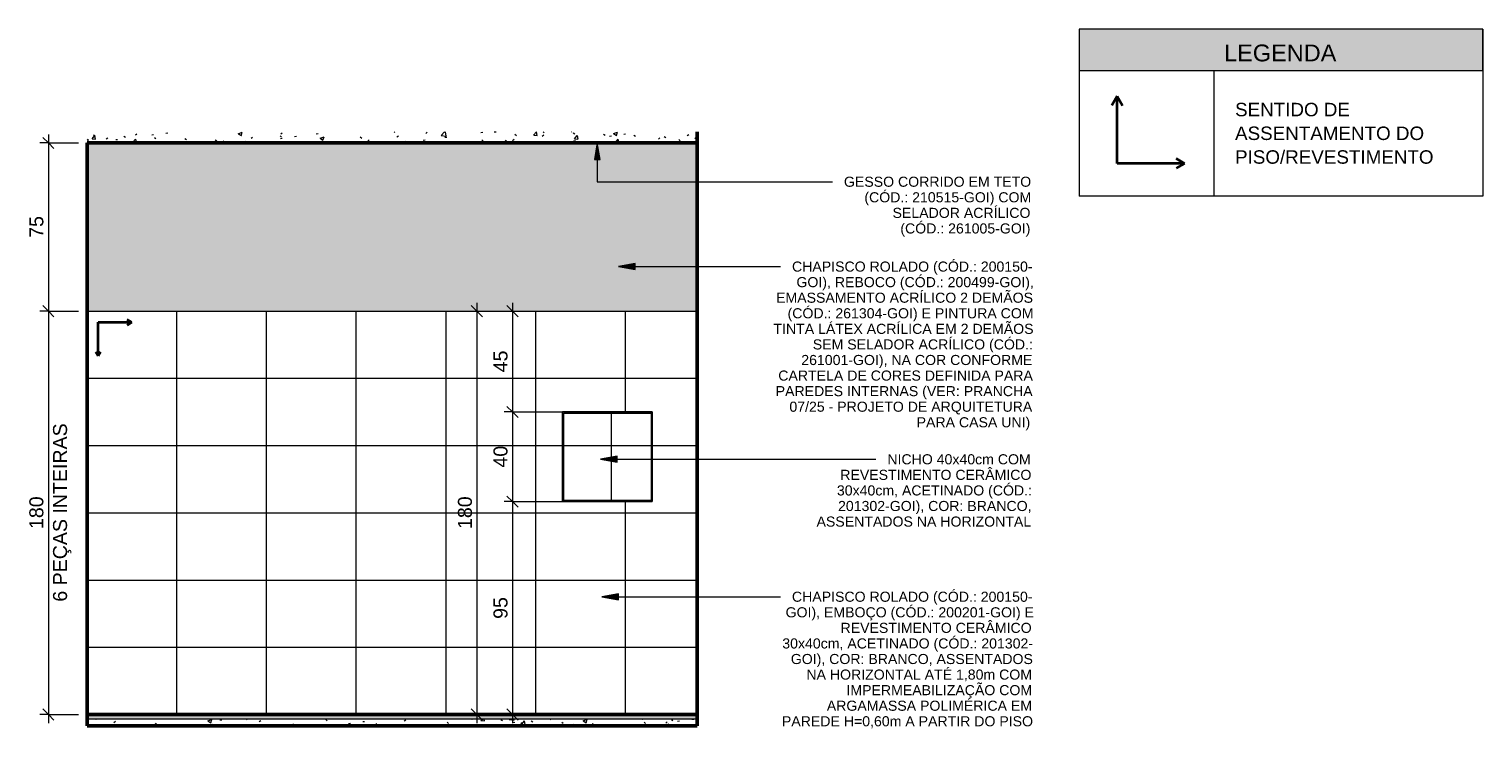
# Model space of a CAD drawing. Header units: metres. Extents: x -0.3 to 27.4, y -15.2 to 9.8.
# Tile 32 of 32: x 20.9 to 27.4, y -0.1 to 3. Entities that reach past the tile are written whole.
import ezdxf

# ---------------------------------------------------------------- set-up
doc = ezdxf.new("R2010")
doc.units = ezdxf.units.M
for name, color, linetype, lineweight in [('A-ANNO-DIMS', 7, 'Continuous', 9), ('A-ANNO-DIMS-25', 7, 'Continuous', 9), ('A-CLNG', 7, 'Continuous', 5), ('A-DETL-GENF', 7, 'Continuous', 5), ('A-DOOR', 7, 'Continuous', 5), ('A-FLOR', 7, 'Continuous', 5), ('A-FLOR-MCUT', 7, 'Continuous', 5), ('A-FLOR-PATT', 7, 'Continuous', 5), ('A-WALL', 7, 'Continuous', 5), ('A-WALL-PATT', 7, 'Continuous', 5), ('G-ANNO-TEXT', 7, 'Continuous', 9), ('I-WALL', 7, 'Continuous', 5)]:
    doc.layers.add(name, color=color, linetype=linetype, lineweight=lineweight)
doc.layers.add('A-ANNO-NOTE', color=1, linetype='Continuous', lineweight=9, true_color=0xff0000)
doc.layers.add('A-DETL', color=7, linetype='Continuous', lineweight=5, true_color=0x00a600)
doc.styles.add('Arial_2', font='arial.ttf', dxfattribs={"height": 0.075})
doc.styles.add('Arial_5', font='arial.ttf', dxfattribs={"height": 0.0625})
doc.styles.add('Arial_6', font='arial.ttf', dxfattribs={"height": 0.045})
doc.styles.add('Arial_7', font='arial.ttf', dxfattribs={"height": 0.06})
doc.dimstyles.new('Com_linha__ref__contínua__-_Cor_Vermelha_Arial_2_5mm', dxfattribs={"dimscale": 0.3048, "dimtxt": 0.063766, "dimasz": 0.164042, "dimexe": 0.123031, "dimexo": 0.123031, "dimgap": 0.012303, "dimtad": 1, "dimdec": 1, "dimlfac": 100, "dimrnd": 0.1, "dimdsep": 46, "dimtxsty": 'Arial_5', "dimblk1": 'OBLIQUE', "dimblk2": 'OBLIQUE', "dimsah": 1, "dimcen": 0.09, "dimdle": 0.123031, "dimazin": 0, "dimtfac": 1, "dimtdec": 4, "dimtix": 1, "dimtmove": 0, "dimatfit": 3, "dimfxl": 1, "dimtvp": 1, "dimtolj": 1, "dimtzin": 0, "dimarcsym": 2})
pattern_1 = [(50, (35.26255, 0), (0.1821895, -0.015938), [0.01905, -0.20955]), (355, (35.26255, 0), (-0.0352423, 0.1910586), [0.01524, -0.16764]), (100.451, (35.27773, -0.00133), (0.146942, 0.1751196), [0.01619, -0.17809]), (46.184, (35.26255, 0.0508), (0.2710768, -0.0420454), [0.02857, -0.31432]), (96.636, (35.28514, 0.0473), (0.237407, 0.247433), [0.02429, -0.26714]), (351.184, (35.26255, 0.0508), (0.237406, 0.247428), [0.02286, -0.25146]), (21, (35.28795, 0.0381), (0.1516197, -0.1022669), [0.01905, -0.20955]), (326, (35.28795, 0.0381), (0.0618035, 0.1841894), [0.01524, -0.16764]), (71.451, (35.30058, 0.02958), (0.213418, 0.0819242), [0.01619, -0.17809]), (37.5, (35.262546, 0), (0.00308637, 0.08455105), [0.00838, -0.15723, 0.00838, -0.1618, -0.16827]), (37.5, (35.262546, 0), (0.00308637, 0.08455105), [-0.33579, 0.00838, -0.15989]), (7.5, (35.26255, 0), (0.06681573, 0.10017824), [0.00838, -0.08865, 0.00838, -0.15342, -0.06413]), (7.5, (35.26255, 0), (0.06681573, 0.10017824), [-0.25883, 0.00838, -0.05575]), (327.5, (35.205906, 0), (0.13558658, -0.0057276), [0.00838, -0.05512, 0.00838, -0.18974, -0.26289]), (327.5, (35.205906, 0), (0.13558658, -0.0057276), [-0.26162, 0.00838, -0.25451]), (317.5, (35.1805, 0), (0.1481253, 0.0254287), [0.00838, -0.07417, 0.00838, -0.12319, -0.18669]), (317.5, (35.1805, 0), (0.1481253, 0.0254287), [-0.21412, 0.00838, -0.17831])]
pattern_2 = [(0, (-14.115, -0.02), (0, 0.3), []), (90, (-14.115, -0.02), (-0.4, 2e-17), [])]

# ---------------------------------------------------------------- blocks, each defined once
blk = doc.blocks.new('PORTA DE GIRO L_2818057-5d0')
at = {"layer": 'A-DOOR', "lineweight": 15}
for p, q in [((-14.115, 2.09), (-14.1152, 2.09)), ((-14.1152, 2.08), (-14.115, 2.08)), ((-14.115, 2.08), (-14.115, 2.09))]:
    blk.add_line(p, q, dxfattribs=at)
at = {"layer": 'A-DOOR'}
blk.add_line((-14.115, 0), (-14.115, 2.08), dxfattribs=at)
blk = doc.blocks.new('NICHO - NICHO-1991044-5d')
at = {"layer": 'A-WALL-PATT', "true_color": 0x808080}
h = blk.add_hatch(dxfattribs=at)
h.set_pattern_fill('FP_10', color=8, style=0, pattern_type=2)
h.set_pattern_definition(pattern_2)
h.paths.add_polyline_path([(-11.99, 0.93), (-11.595, 0.93), (-11.595, 1.33), (-11.995, 1.33), (-11.995, 0.93)])
h.paths.add_polyline_path([(-11.99, 0.935), (-11.99, 1.325), (-11.6, 1.325), (-11.6, 0.935), (-11.7346, 0.935)])
h = blk.add_hatch(dxfattribs=at)
h.set_pattern_fill('FP_10', color=8, style=0, pattern_type=2)
h.set_pattern_definition(pattern_2)
h.paths.add_polyline_path([(-11.7346, 0.935), (-11.6, 0.935), (-11.6, 1.325), (-11.99, 1.325), (-11.99, 0.935)])
at = {"layer": 'A-WALL'}
for p, q in [((-11.595, 1.33), (-11.995, 1.33)), ((-11.995, 1.33), (-11.995, 0.93)), ((-11.99, 1.325), (-11.6, 1.325)), ((-11.99, 0.935), (-11.99, 1.325)), ((-11.6, 1.325), (-11.6, 0.935)), ((-11.595, 0.93), (-11.595, 1.33)), ((-11.995, 0.93), (-11.595, 0.93)), ((-11.6, 0.935), (-11.99, 0.935))]:
    blk.add_line(p, q, dxfattribs=at)
blk = doc.blocks.new('DIMBLOCK48-5d')
at = {"layer": 'A-ANNO-DIMS-25', "color": 242, "true_color": 0xbd2b2e, "transparency": 16777216}
for p, q in [((20.975, 2.53), (20.9375, 2.53)), ((20.975, 2.53), (20.95, 2.555)), ((20.975, 2.5675), (20.975, 1.78)), ((20.975, 2.53), (21, 2.505)), ((20.975, 2.53), (21.11, 2.53)), ((20.975, 1.78), (20.9375, 1.78)), ((20.975, 1.78), (20.95, 1.805)), ((20.975, 1.78), (21, 1.755)), ((20.975, 1.78), (21.11, 1.78))]:
    blk.add_line(p, q, dxfattribs=at)
at = {"layer": 'A-ANNO-DIMS-25', "color": 0, "transparency": 16777216, "insert": (20.8902, 2.1069), "char_height": 0.0625, "width": 0.115368, "attachment_point": 1, "rotation": 90, "line_spacing_factor": 0.941778, "style": 'Arial_5'}
blk.add_mtext('75', dxfattribs=at)
blk = doc.blocks.new('_Oblique')
at = {"color": 0, "linetype": 'ByBlock', "lineweight": -2}
blk.add_line((-0.5, -0.5), (0.5, 0.5), dxfattribs=at)
blk = doc.blocks.new('DIMBLOCK49-5d')
at = {"layer": 'A-ANNO-DIMS-25', "color": 242, "true_color": 0xbd2b2e, "transparency": 16777216}
for p, q in [((20.975, 1.78), (20.9375, 1.78)), ((20.975, 1.78), (20.95, 1.805)), ((20.975, 1.78), (20.975, -0.0575)), ((20.975, 1.78), (21, 1.755)), ((20.975, 1.78), (21.11, 1.78)), ((20.975, -0.02), (20.95, 0.005)), ((20.975, -0.02), (20.9375, -0.02)), ((20.975, -0.02), (21, -0.045)), ((20.975, -0.02), (21.11, -0.02))]:
    blk.add_line(p, q, dxfattribs=at)
at = {"layer": 'A-ANNO-DIMS-25', "color": 0, "transparency": 16777216, "char_height": 0.0625, "attachment_point": 1, "rotation": 90, "line_spacing_factor": 0.941778, "style": 'Arial_5'}
for s, insert, width in [('6 PEÇAS INTEIRAS', (20.9958, 0.4837), 0.951196), ('180', (20.8902, 0.8079), 0.173052)]:
    blk.add_mtext(s, dxfattribs=dict(at, insert=insert, width=width))
blk = doc.blocks.new('Símbolo - Início Piso - Iniciar Piso-2718082-5d')
at = {"layer": 'A-ANNO-NOTE', "lineweight": 35}
for p, q in [((-14.065, 1.73), (-13.915, 1.73)), ((-14.065, 1.58), (-14.065, 1.73)), ((-13.915, 1.73), (-13.936, 1.7421)), ((-13.915, 1.73), (-13.936, 1.7179)), ((-14.065, 1.58), (-14.0757, 1.5985)), ((-14.065, 1.58), (-14.0544, 1.5985))]:
    blk.add_line(p, q, dxfattribs=at)
blk = doc.blocks.new('DIMBLOCK50-5d')
at = {"layer": 'A-ANNO-DIMS-25', "color": 242, "true_color": 0xbd2b2e, "transparency": 16777216}
for p, q in [((23.0442, 1.8175), (23.0442, 1.33)), ((23.0442, 1.78), (23.0192, 1.805)), ((23.0442, 1.78), (23.042, 1.78)), ((23.0442, 1.78), (23.0692, 1.755)), ((23.0442, 1.78), (23.0817, 1.78)), ((23.0442, 1.33), (23.0067, 1.33)), ((23.0442, 1.33), (23.0192, 1.355)), ((23.0442, 1.33), (23.0692, 1.305)), ((23.0442, 1.33), (23.3173, 1.33))]:
    blk.add_line(p, q, dxfattribs=at)
at = {"layer": 'A-ANNO-DIMS-25', "color": 0, "transparency": 16777216, "insert": (22.9593, 1.5069), "char_height": 0.0625, "width": 0.115368, "attachment_point": 1, "rotation": 90, "line_spacing_factor": 0.941778, "style": 'Arial_5'}
blk.add_mtext('45', dxfattribs=at)
blk = doc.blocks.new('DIMBLOCK51-5d')
at = {"layer": 'A-ANNO-DIMS-25', "color": 242, "true_color": 0xbd2b2e, "transparency": 16777216}
for p, q in [((23.0442, 1.33), (23.0067, 1.33)), ((23.0442, 1.33), (23.0192, 1.355)), ((23.0442, 1.33), (23.0442, 0.93)), ((23.0442, 1.33), (23.0692, 1.305)), ((23.0442, 1.33), (23.3173, 1.33)), ((23.0442, 0.93), (23.0067, 0.93)), ((23.0442, 0.93), (23.0192, 0.955)), ((23.0442, 0.93), (23.0692, 0.905)), ((23.0442, 0.93), (23.3173, 0.93))]:
    blk.add_line(p, q, dxfattribs=at)
at = {"layer": 'A-ANNO-DIMS-25', "color": 0, "transparency": 16777216, "insert": (22.9593, 1.0819), "char_height": 0.0625, "width": 0.115368, "attachment_point": 1, "rotation": 90, "line_spacing_factor": 0.941778, "style": 'Arial_5'}
blk.add_mtext('40', dxfattribs=at)
blk = doc.blocks.new('DIMBLOCK52-5d')
at = {"layer": 'A-ANNO-DIMS-25', "color": 242, "true_color": 0xbd2b2e, "transparency": 16777216}
for p, q in [((23.0442, 0.93), (23.0067, 0.93)), ((23.0442, 0.93), (23.0192, 0.955)), ((23.0442, 0.93), (23.0442, -0.0575)), ((23.0442, 0.93), (23.0692, 0.905)), ((23.0442, 0.93), (23.3173, 0.93)), ((23.0442, -0.02), (23.0192, 0.005)), ((23.0442, -0.02), (23.042, -0.02)), ((23.0442, -0.02), (23.0692, -0.045)), ((23.0442, -0.02), (23.0817, -0.02))]:
    blk.add_line(p, q, dxfattribs=at)
at = {"layer": 'A-ANNO-DIMS-25', "color": 0, "transparency": 16777216, "insert": (22.9593, 0.4069), "char_height": 0.0625, "width": 0.115368, "attachment_point": 1, "rotation": 90, "line_spacing_factor": 0.941778, "style": 'Arial_5'}
blk.add_mtext('95', dxfattribs=at)
blk = doc.blocks.new('DIMBLOCK53-5d')
at = {"layer": 'A-ANNO-DIMS-25', "color": 242, "true_color": 0xbd2b2e, "transparency": 16777216}
for p, q in [((22.8856, 1.8175), (22.8856, -0.0575)), ((22.8856, 1.78), (22.8606, 1.805)), ((22.8856, 1.78), (22.8835, 1.78)), ((22.8856, 1.78), (22.9106, 1.755)), ((22.8856, 1.78), (22.9231, 1.78)), ((22.8856, -0.02), (22.8606, 0.005)), ((22.8856, -0.02), (22.8835, -0.02)), ((22.8856, -0.02), (22.9106, -0.045)), ((22.8856, -0.02), (22.9231, -0.02))]:
    blk.add_line(p, q, dxfattribs=at)
at = {"layer": 'A-ANNO-DIMS-25', "color": 0, "transparency": 16777216, "insert": (22.8007, 0.8079), "char_height": 0.0625, "width": 0.173052, "attachment_point": 1, "rotation": 90, "line_spacing_factor": 0.941778, "style": 'Arial_5'}
blk.add_mtext('180', dxfattribs=at)
blk = doc.blocks.new('Símbolo - Início Piso - Iniciar Piso-2718082-SENTIDO DE ASSENTAMENTO')
at = {"layer": 'A-ANNO-NOTE', "lineweight": 35}
for p, q in [((4.4407, 2.7389), (4.4165, 2.6969)), ((4.4407, 2.7389), (4.465, 2.6969)), ((4.4407, 2.4389), (4.4407, 2.7389)), ((4.7407, 2.4389), (4.4407, 2.4389)), ((4.7407, 2.4389), (4.7038, 2.4602)), ((4.7407, 2.4389), (4.7038, 2.4175))]:
    blk.add_line(p, q, dxfattribs=at)

msp = doc.modelspace()

# ---------------------------------------------------------------- hatches: boundary and pattern name
at = {"layer": 'A-DETL-GENF', "true_color": 0xb6b6b6}
msp.add_hatch(color=253, dxfattribs=at).paths.add_polyline_path([(27.3703, 2.8532), (27.3703, 3.0382), (25.5703, 3.0382), (25.5703, 2.8532)])
at = {"layer": 'A-FLOR', "true_color": 0xbbc5c4}
msp.add_hatch(color=9, dxfattribs=at).paths.add_polyline_path([(21.1475, -0.04), (23.8675, -0.04), (23.8675, -0.02), (21.1475, -0.02), (21.1475, -0.0336)])
at = {"layer": 'A-FLOR-PATT', "true_color": 0x787878}
h = msp.add_hatch(dxfattribs=at)
h.set_pattern_fill('FP_8', color=8, style=0, pattern_type=2)
h.set_pattern_definition(pattern_1)
h.paths.add_polyline_path([(22.5077, 2.53), (23.8675, 2.53), (23.8675, 2.5801), (21.1473, 2.5801), (21.1475, 2.53), (22.1676, 2.53)])
h = msp.add_hatch(dxfattribs=at)
h.set_pattern_fill('FP_8', color=8, style=0, pattern_type=2)
h.set_pattern_definition(pattern_1)
h.paths.add_polyline_path([(21.1473, -0.07), (21.1475, -0.07), (21.1473, -0.04)])
h = msp.add_hatch(dxfattribs=at)
h.set_pattern_fill('FP_8', color=8, style=0, pattern_type=2)
h.set_pattern_definition(pattern_1)
h.paths.add_polyline_path([(23.528, -0.07), (23.8675, -0.07), (23.8675, -0.04), (21.1475, -0.04), (21.1475, -0.07), (23.1879, -0.07)])
at = {"layer": 'A-WALL-PATT', "true_color": 0x808080}
h = msp.add_hatch(dxfattribs=at)
h.set_pattern_fill('FP_9', color=8, style=0, pattern_type=2)
h.set_pattern_definition([(0, (20.74755, -0.62), (0, 0.3), []), (90, (20.74755, -0.62), (-0.4, 2e-17), [])])
h.paths.add_polyline_path([(23.8675, -0.02), (23.8675, 1.78), (21.1475, 1.78), (21.1475, -0.02), (23.8575, -0.02)])
h.paths.add_polyline_path([(23.6675, 0.93), (23.2675, 0.93), (23.2675, 1.33), (23.6675, 1.33), (23.6675, 1.255)])
at = {"layer": 'G-ANNO-TEXT'}
for points in [[(23.4222, 2.5313), (23.409, 2.4563), (23.4354, 2.4563)], [(23.5161, 1.9786), (23.5911, 1.9654), (23.5911, 1.9918)], [(23.436, 1.1189), (23.511, 1.1057), (23.511, 1.1322)], [(23.4421, 0.5058), (23.5171, 0.4926), (23.5171, 0.519)]]:
    msp.add_hatch(color=256, dxfattribs=at).paths.add_polyline_path(points)
at = {"layer": 'I-WALL', "true_color": 0xf4eccd}
for points in [[(21.1473, 2.1), (21.1475, 2.1), (21.1473, 2.5297)], [(21.1475, 1.78), (23.8675, 1.78), (23.8675, 2.53), (21.1475, 2.53), (21.1475, 2.08)], [(23.8681, 1.78), (23.8681, 2.5801), (23.8675, 2.5801), (23.8675, 1.78)], [(21.1473, 2.09), (21.1475, 2.09), (21.1473, 2.1)]]:
    msp.add_hatch(color=254, dxfattribs=at).paths.add_polyline_path(points)
at = {"layer": 'I-WALL', "true_color": 0xf4f4f4}
msp.add_hatch(color=7, dxfattribs=at).paths.add_polyline_path([(23.8681, -0.07), (23.8681, 1.78), (23.8675, 1.78), (23.8675, -0.07)])

# ---------------------------------------------------------------- linework, layer by layer
at = {"layer": 'A-CLNG'}
for p, q in [((23.8675, 2.532), (21.1475, 2.532)), ((21.1475, 2.532), (21.1475, 2.53)), ((23.8675, 2.531), (21.1475, 2.531))]:
    msp.add_line(p, q, dxfattribs=at)
at = {"layer": 'A-DETL', "color": 7}
for p, q in [((27.3703, 3.0382), (25.5703, 3.0382)), ((25.5703, 3.0382), (25.5703, 2.8532)), ((25.5703, 3.0382), (25.5703, 2.2932)), ((27.3703, 2.8532), (27.3703, 3.0382)), ((27.3703, 3.0382), (27.3703, 2.2932)), ((25.5703, 2.8532), (27.3703, 2.8532)), ((26.1703, 2.8532), (26.1703, 2.2932)), ((27.3703, 2.2932), (25.5703, 2.2932))]:
    msp.add_line(p, q, dxfattribs=at)
at = {"layer": 'A-DETL', "color": 7, "lineweight": 50}
msp.add_line((21.1475, 2.1), (21.1475, -0.02), dxfattribs=at)
at = {"layer": 'A-FLOR', "lineweight": 50}
for p, q in [((21.1475, 2.53), (23.8675, 2.53)), ((21.1475, 0), (21.1473, 0)), ((23.8675, -0.02), (21.1475, -0.02)), ((21.1475, -0.07), (21.1475, -0.02)), ((21.1473, -0.07), (23.8675, -0.07))]:
    msp.add_line(p, q, dxfattribs=at)
at = {"layer": 'A-FLOR-MCUT'}
msp.add_line((23.8675, -0.04), (21.1475, -0.04), dxfattribs=at)
at = {"layer": 'A-WALL'}
msp.add_line((21.1475, 2.53), (21.1473, 2.53), dxfattribs=at)
at = {"layer": 'G-ANNO-TEXT'}
for p, q in [((23.4222, 2.5313), (23.409, 2.4563)), ((23.4354, 2.4563), (23.4222, 2.5313)), ((23.4222, 2.5313), (23.4222, 2.3571)), ((23.409, 2.4563), (23.4354, 2.4563)), ((23.4222, 2.3571), (24.2676, 2.3571)), ((24.2676, 2.3571), (24.471, 2.3571)), ((23.5911, 1.9918), (23.5161, 1.9786)), ((23.5161, 1.9786), (23.5911, 1.9654)), ((23.5161, 1.9786), (24.1551, 1.9786)), ((23.5911, 1.9654), (23.5911, 1.9918)), ((24.1551, 1.9786), (24.2394, 1.9786)), ((23.511, 1.1322), (23.436, 1.1189)), ((23.436, 1.1189), (23.511, 1.1057)), ((23.436, 1.1189), (24.2743, 1.1189)), ((23.511, 1.1057), (23.511, 1.1322)), ((24.2743, 1.1189), (24.6645, 1.1189)), ((23.5171, 0.519), (23.4421, 0.5058)), ((23.5171, 0.4926), (23.5171, 0.519)), ((23.4421, 0.5058), (23.5171, 0.4926)), ((23.4421, 0.5058), (24.1928, 0.5058)), ((24.1928, 0.5058), (24.2391, 0.5058))]:
    msp.add_line(p, q, dxfattribs=at)
at = {"layer": 'I-WALL', "lineweight": 50}
for p, q in [((21.1475, 2.1), (21.1475, 2.53)), ((23.8675, 2.5801), (23.8675, -0.07)), ((21.1473, 2.1), (21.1475, 2.1)), ((23.8675, 1.78), (23.8681, 1.78)), ((23.8681, 0.58), (23.8675, 0.58)), ((21.1475, -0.02), (21.1475, 0)), ((21.1473, -0.02), (21.1475, -0.02)), ((23.8675, -0.02), (23.8681, -0.02)), ((23.8675, -0.07), (23.8681, -0.07))]:
    msp.add_line(p, q, dxfattribs=at)
at = {"layer": 'I-WALL'}
for p, q in [((21.1475, 2.1), (21.1475, 2.09)), ((21.1475, 1.78), (23.8675, 1.78)), ((23.2675, 0.93), (23.2675, 1.33)), ((23.2675, 1.33), (23.6675, 1.33)), ((23.6675, 1.33), (23.6675, 0.93)), ((23.6675, 0.93), (23.2675, 0.93))]:
    msp.add_line(p, q, dxfattribs=at)

# ---------------------------------------------------------------- block references
at = {"layer": 'A-ANNO-NOTE'}
for name, p in [('Símbolo - Início Piso - Iniciar Piso-2718082-SENTIDO DE ASSENTAMENTO', (21.299, 0)), ('Símbolo - Início Piso - Iniciar Piso-2718082-5d', (35.2625, 0))]:
    msp.add_blockref(name, p, dxfattribs=at)
at = {"layer": 'A-DOOR'}
msp.add_blockref('PORTA DE GIRO L_2818057-5d0', (35.2625, 0), dxfattribs=at)
at = {"layer": 'A-WALL'}
msp.add_blockref('NICHO - NICHO-1991044-5d', (35.2625, 0), dxfattribs=at)

# ---------------------------------------------------------------- texts
at = {"layer": 'G-ANNO-TEXT', "attachment_point": 1}
for s, insert, char_height, width, style in [('LEGENDA', (26.2163, 2.9691), 0.075, 0.609283, 'Arial_2'), ('SENTIDO DE ', (26.2653, 2.7091), 0.06, 0.697468, 'Arial_7'), ('ASSENTAMENTO DO ', (26.2653, 2.6032), 0.06, 1.118354, 'Arial_7'), ('PISO/REVESTIMENTO', (26.2653, 2.4974), 0.06, 1.138396, 'Arial_7'), ('GESSO CORRIDO EM TETO ', (24.5218, 2.3796), 0.045, 0.990084, 'Arial_6'), ('(CÓD.: 210515-GOI) COM ', (24.6128, 2.3102), 0.045, 0.879852, 'Arial_6'), ('SELADOR ACRÍLICO ', (24.7384, 2.2407), 0.045, 0.727531, 'Arial_6'), ('(CÓD.: 261005-GOI)', (24.7732, 2.1712), 0.045, 0.685443, 'Arial_6'), ('CHAPISCO ROLADO (CÓD.: 200150-', (24.2902, 2.0011), 0.045, 1.272679, 'Arial_6'), ('GOI), REBOCO (CÓD.: 200499-GOI), ', (24.31, 1.9317), 0.045, 1.248628, 'Arial_6'), ('EMASSAMENTO ACRÍLICO 2 DEMÃOS ', (24.2191, 1.8622), 0.045, 1.35886, 'Arial_6'), ('(CÓD.: 261304-GOI) E PINTURA COM ', (24.2704, 1.7928), 0.045, 1.29673, 'Arial_6'), ('TINTA LÁTEX ACRÍLICA EM 2 DEMÃOS ', (24.2075, 1.7233), 0.045, 1.37289, 'Arial_6'), ('SEM SELADOR ACRÍLICO (CÓD.: ', (24.3828, 1.6539), 0.045, 1.160443, 'Arial_6'), ('261001-GOI), NA COR CONFORME ', (24.3315, 1.5844), 0.045, 1.222573, 'Arial_6'), ('CARTELA DE CORES DEFINIDA PARA ', (24.229, 1.5149), 0.045, 1.346835, 'Arial_6'), ('PAREDES INTERNAS (VER: PRANCHA ', (24.2174, 1.4455), 0.045, 1.360865, 'Arial_6'), ('07/25 - PROJETO DE ARQUITETURA ', (24.2786, 1.376), 0.045, 1.286708, 'Arial_6'), ('PARA CASA UNI)', (24.8458, 1.3066), 0.045, 0.599261, 'Arial_6'), ('NICHO 40x40cm COM  ', (24.7153, 1.1414), 0.045, 0.75559, 'Arial_6'), ('REVESTIMENTO CERÂMICO ', (24.5053, 1.072), 0.045, 1.010126, 'Arial_6'), ('30x40cm, ACETINADO (CÓD.: ', (24.4904, 1.0025), 0.045, 1.028164, 'Arial_6'), ('201302-GOI), COR: BRANCO, ', (24.4954, 0.9331), 0.045, 1.022152, 'Arial_6'), ('ASSENTADOS NA HORIZONTAL', (24.3995, 0.8636), 0.045, 1.138396, 'Arial_6'), ('CHAPISCO ROLADO (CÓD.: 200150-', (24.2899, 0.5283), 0.045, 1.272679, 'Arial_6'), ('GOI), EMBOÇO (CÓD.: 200201-GOI) E ', (24.2617, 0.4588), 0.045, 1.306751, 'Arial_6'), ('REVESTIMENTO CERÂMICO ', (24.5065, 0.3894), 0.045, 1.010126, 'Arial_6'), ('30x40cm, ACETINADO (CÓD.: 201302-', (24.2469, 0.3199), 0.045, 1.324789, 'Arial_6'), ('GOI), COR: BRANCO, ASSENTADOS ', (24.2849, 0.2505), 0.045, 1.278692, 'Arial_6'), ('NA HORIZONTAL ATÉ 1,80m COM ', (24.3543, 0.181), 0.045, 1.194514, 'Arial_6'), ('IMPERMEABILIZAÇÃO COM ', (24.5329, 0.1116), 0.045, 0.978059, 'Arial_6'), ('ARGAMASSA POLIMÉRICA EM ', (24.4453, 0.0421), 0.045, 1.084282, 'Arial_6'), ('PAREDE H=0,60m A PARTIR DO PISO', (24.2452, -0.0273), 0.045, 1.326793, 'Arial_6')]:
    msp.add_mtext(s, dxfattribs=dict(at, insert=insert, char_height=char_height, width=width, style=style))

# ---------------------------------------------------------------- dimensions: what is measured, and where the dimension line sits
at = {"layer": 'A-ANNO-DIMS', "color": 242, "true_color": 0xbd2b2e}
for base, p1, p2, override, picture, middle in [((20.975, 1.78), (21.1425, 2.53), (21.0675, 1.78), {"dimpost": '<>', "dimfxl": 0.753745}, 'DIMBLOCK48-5d', (20.9395, 2.155)), ((22.8856, -0.02), (22.921, 1.78), (22.921, -0.02), {"dimpost": '<>', "dimfxl": 1.8}, 'DIMBLOCK53-5d', (22.85, 0.88)), ((23.0442, 1.33), (23.0795, 1.78), (23.3548, 1.33), {"dimpost": '<>', "dimfxl": 0.527523}, 'DIMBLOCK50-5d', (23.0087, 1.555)), ((23.0442, 0.93), (23.3548, 1.33), (23.3548, 0.93), {"dimpost": '<>', "dimfxl": 0.4}, 'DIMBLOCK51-5d', (23.0085, 1.13)), ((23.0442, -0.02), (23.3548, 0.93), (23.0795, -0.02), {"dimpost": '<>', "dimfxl": 0.989081}, 'DIMBLOCK52-5d', (23.0085, 0.455))]:
    dim = msp.add_linear_dim(base=base, p1=p1, p2=p2, angle=90, dimstyle='Com_linha__ref__contínua__-_Cor_Vermelha_Arial_2_5mm', override=override, dxfattribs=at)
    dim.commit()
    dim.dimension.update_dxf_attribs({"geometry": picture, "text_midpoint": middle})
dim = msp.add_linear_dim(base=(20.975, -0.02), p1=(21.0675, 1.78), p2=(21.1475, -0.02), angle=90, text='<>\\X6 PEÇAS INTEIRAS', dimstyle='Com_linha__ref__contínua__-_Cor_Vermelha_Arial_2_5mm', override={"dimpost": '<>', "dimfxl": 1.801777}, dxfattribs=at)
dim.commit()
dim.dimension.update_dxf_attribs({"geometry": 'DIMBLOCK49-5d', "text_midpoint": (20.975, 0.88)})

doc.saveas('drawing.dxf')
